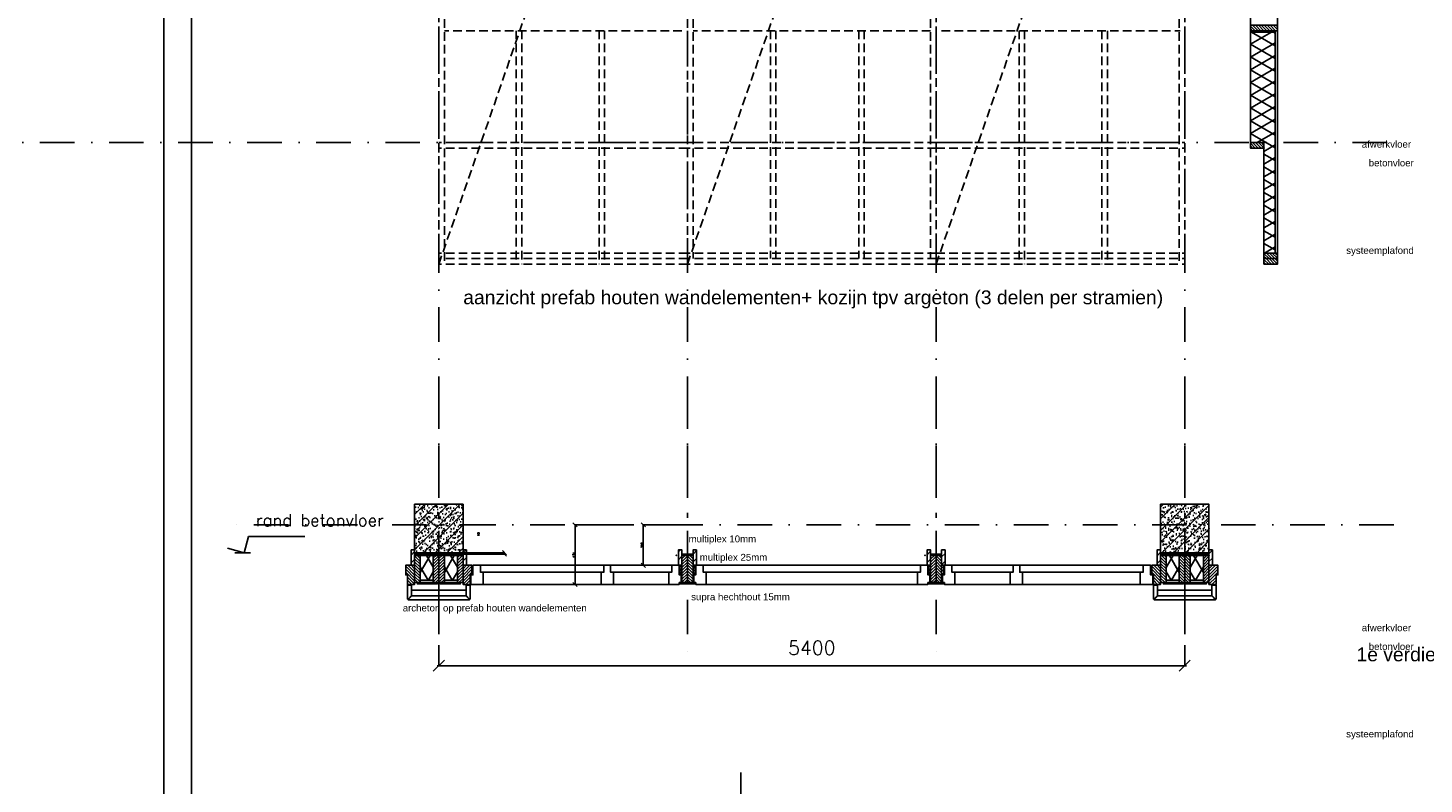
# Model space of a CAD drawing. Extents: x 0 to 317513, y 0 to 193913.
# Tile 57 of 69: x 260475 to 270582, y 98152 to 103626. Entities that reach past the tile are written whole.
import ezdxf
from ezdxf.enums import TextEntityAlignment as Align

# ---------------------------------------------------------------- set-up
doc = ezdxf.new("R2010")
doc.units = 0
doc.header["$LTSCALE"] = 20
doc.header["$MEASUREMENT"] = 0
doc.header["$PDSIZE"] = -1
for name, pattern in [('DASHDOT', [25, 12.5, -6.25, 0, -6.25]), ('DD1', [2.66667, 1.66667, -0.5, 0, -0.5]), ('HIDDEN2', [4.6875, 3.125, -1.5625])]:
    doc.linetypes.add(name, pattern=pattern)
doc.layers.get('0').update_dxf_attribs({"linetype": 'CONTINUOUS'})
doc.layers.get('DEFPOINTS').update_dxf_attribs({"linetype": 'CONTINUOUS'})
for name, color, linetype in [('A--A21--_F-23-', 9, 'CONTINUOUS'), ('A--A25--_F--3-', 9, 'CONTINUOUS'), ('A--A28--_F--3-', 7, 'CONTINUOUS'), ('A--A42--_F-23-', 9, 'CONTINUOUS'), ('A--L21--', 3, 'CONTINUOUS'), ('A--L25--', 7, 'CONTINUOUS'), ('A--L25--_F-23-', 7, 'CONTINUOUS'), ('A--L28--', 7, 'CONTINUOUS'), ('A--L28--_F--3-', 1, 'CONTINUOUS'), ('A--L28DC1_KONSTRUKTIES', 1, 'HIDDEN2'), ('A--L31--', 2, 'CONTINUOUS'), ('A--L31--_F--3-', 7, 'CONTINUOUS'), ('A--L42--', 7, 'CONTINUOUS'), ('A--L42--_F-23-', 7, 'CONTINUOUS'), ('A--M$1A-_F123-', 1, 'CONTINUOUS'), ('A--M01A1_MAATVOERING', 1, 'CONTINUOUS'), ('A--M01B1_HOOGTE_MAATV', 1, 'CONTINUOUS'), ('A--T$1A-_F123-', 1, 'CONTINUOUS'), ('A--T$1A-_F123_20', 1, 'CONTINUOUS'), ('A--T01B2_HOOGTE_MAATV', 2, 'CONTINUOUS'), ('A--T01B3_HOOGTE_MAATV', 3, 'CONTINUOUS'), ('STRAMIEN', 8, 'DD1'), ('X--L$2A-_KADER', 7, 'CONTINUOUS'), ('X--L$4A-_STEMPEL', 7, 'CONTINUOUS'), ('X--LR---_CP', 7, 'CONTINUOUS')]:
    doc.layers.add(name, color=color, linetype=linetype)
doc.styles.add('EB2', font='ARIAL.TTF')
doc.styles.add('HIEMSTRA', font='romans.shx')
doc.styles.add('HOOGTEXT', font='ROMANS.shx', dxfattribs={"height": 2.5})
doc.styles.add('MAATLIJN', font='ROMANS')
doc.dimstyles.new('ALFA25', dxfattribs={"dimscale": 0.3, "dimtxt": 50, "dimasz": 100, "dimexe": 0, "dimexo": 0, "dimgap": 2, "dimtad": 1, "dimdec": 0, "dimzin": 0, "dimdsep": 46, "dimtxsty": 'MAATLIJN', "dimblk1": 'OBLIQUE', "dimblk2": 'OBLIQUE', "dimsah": 1, "dimcen": 0, "dimclrd": 1, "dimclre": 1, "dimclrt": 2, "dimadec": 0, "dimazin": 0, "dimtfac": 0.75, "dimtdec": 4, "dimtix": 1, "dimtmove": 2, "dimatfit": 3, "dimldrblk": 'OBLIQUE', "dimfxl": 0, "dimtvp": 1.5, "dimtolj": 1, "dimtzin": 0, "dimarcsym": 0})
doc.dimstyles.get("Standard").update_dxf_attribs({"dimscale": 40, "dimtxt": 2.5, "dimasz": 2, "dimexe": 0.3, "dimexo": 0.3, "dimgap": 2, "dimtad": 1, "dimdec": 0, "dimzin": 0, "dimdsep": 46, "dimtxsty": 'HIEMSTRA', "dimblk1": 'OBLIQUE', "dimblk2": 'OBLIQUE', "dimsah": 1, "dimcen": 0.09, "dimdle": 0.3, "dimclrd": 1, "dimclre": 1, "dimclrt": 3, "dimadec": 0, "dimazin": 0, "dimtfac": 1, "dimtdec": 4, "dimtix": 1, "dimtmove": 2, "dimatfit": 3, "dimldrblk": 'OBLIQUE', "dimfxl": 0, "dimtvp": 625, "dimtolj": 1, "dimtzin": 0, "dimarcsym": 0})
pattern_1 = [(45, (-268662.41, -99736.263), (-28.284271, 28.284271), [])]
pattern_2 = [(45, (-269037.41, -99736.263), (-28.284271, 28.284271), [])]

# ---------------------------------------------------------------- blocks, each defined once
blk = doc.blocks.new('NH40_196')
at = {"layer": 'A--A25--_F--3-'}
h = blk.add_hatch(dxfattribs=at)
h.set_pattern_fill('ALFALINE', color=256, scale=15, style=0, pattern_type=2)
h.set_pattern_definition([(45, (-6, 0), (-10.6066, 10.6066), [])])
h.paths.add_polyline_path([(0, 0), (0, 196), (40, 196), (40, 0)])
at = {"layer": 'A--L25--_F-23-', "color": 2, "linetype": 'Continuous'}
blk.add_lwpolyline([(0, 0), (0, 196), (40, 196), (40, 0)], close=True, dxfattribs=at)
at = {"layer": 'X--LR---_CP'}
for p in [(0, 0), (0, 0), (40, 0)]:
    blk.add_point(p, dxfattribs=at)
blk = doc.blocks.new('HOOGTEP')
at = {"layer": 'A--M01A1_MAATVOERING'}
for p, q in [((0, 0), (0.62, 2.33)), ((0.62, 2.33), (8.79, 2.33)), ((-2.41, 0.65), (0, 0))]:
    blk.add_line(p, q, dxfattribs=at)
at = {"layer": 'A--M01B1_HOOGTE_MAATV'}
blk.add_line((-1.38, 0), (0.91, 0), dxfattribs=at)
at = {"layer": 'A--T01B2_HOOGTE_MAATV', "style": 'HOOGTEXT', "flags": 4}
blk.add_attdef('TEKST', (1.84, -0.67), '', height=1.5, dxfattribs=at)
at = {"layer": 'A--T01B3_HOOGTE_MAATV', "style": 'HOOGTEXT', "flags": 4}
blk.add_attdef('HOOGTE', (1.67, 3.82), '', height=1.75, dxfattribs=at)
blk = doc.blocks.new('KA_A1STA')
at = {"layer": 'X--L$4A-_STEMPEL', "color": 1}
blk.add_lwpolyline([(-1179, -10), (-1179, 831), (9, 831), (9, -10)], close=True, dxfattribs=at)
at = {"layer": 'X--L$4A-_STEMPEL', "color": 4}
blk.add_lwpolyline([(-1, 0), (-1, 821), (-1169, 821), (-1169, 25)], dxfattribs=at)
blk = doc.blocks.new('Q020437-')
at = {"layer": 'A--A28--_F--3-'}
h = blk.add_hatch(dxfattribs=at)
h.set_pattern_fill('ALFABET', color=9, scale=10, angle=57.2958, style=0, pattern_type=2)
h.set_pattern_definition([(45, (-2000, -2000), (-42.4264, 42.4264), []), (107.2958, (-2000, -2000), (44.0341, 56.9649), [7.5, -82.5]), (52.2958, (-2000, -2000), (-70.7916, 28.9656), [6, -66]), (157.7472, (-1996.33, -1995.25), (-26.7573, 85.9305), [6.374, -70.1142]), (103.48, (-2016.83, -1989.19), (71.5912, 80.8622), [11.25, -123.75]), (153.9314, (-2010.86, -1982.46), (-31.469, 131.281), [9.561, -105.1713]), (48.48, (-2016.83, -1989.19), (-31.4693, 131.281), [9, -99]), (78.2958, (-2007.22, -1983.48), (66.1302, 28.4744), [7.5, -82.5]), (23.2958, (-2007.22, -1983.48), (-47.8729, 59.6543), [6, -66]), (128.7472, (-2001.71, -1981.11), (18.2574, 88.1287), [6.374, -70.1142]), (94.7958, (-2000, -2000), (-27.35505, 19.00955), [0, -65.2, 0, -67, 0, -66.25]), (64.7958, (-2000, -2000), (-18.9749, 43.4467), [0, -38.2, 0, -63.7, 0, -25.25]), (24.7958, (-2012.05, -2018.765), (30.74048, 43.70096), [0, -25, 0, -78, 0, -103.5]), (14.7958, (-2017.45, -2027.18), (23.08614, 54.4821), [0, -32.5, 0, -51.8, 0, -73.5]), (14.7958, (-2017.45, -2027.18), (23.08614, 54.4821), [0, -32.5, 0, -51.8, 0, -73.5])])
h.paths.add_polyline_path([(-175, -175), (-175, 175), (175, 175), (175, -175)])
at = {"layer": 'A--A28--_F--3-', "color": 1}
blk.add_circle((0, 0), 0.0123, dxfattribs=at)
at = {"layer": 'A--L28--_F--3-', "color": 4, "linetype": 'Continuous'}
blk.add_lwpolyline([(-175, -175), (-175, 175), (175, 175), (175, -175)], close=True, dxfattribs=at)
at = {"layer": 'X--LR---_CP'}
for p in [(-175, 0), (-175, 0), (175, 0)]:
    blk.add_point(p, dxfattribs=at)
blk = doc.blocks.new('_OBLIQUE')
at = {"color": 0, "linetype": 'ByBlock'}
blk.add_line((-0.5, -0.5), (0.5, 0.5), dxfattribs=at)
blk = doc.blocks.new('*D273')
at = {"color": 1, "linetype": 'ByBlock'}
for p, q in [((200146, 100029), (199933, 100029)), ((199933, 99597), (199933, 100029)), ((200123, 99597), (199933, 99597))]:
    blk.add_line(p, q, dxfattribs=at)
at = {"layer": 'DEFPOINTS', "color": 0, "linetype": 'ByBlock'}
for p in [(199933, 100029), (200146, 100029), (200123, 99597)]:
    blk.add_point(p, dxfattribs=at)
at = {"color": 1, "linetype": 'ByBlock', "xscale": 30, "yscale": 30, "zscale": 30}
for p, rotation in [((199933, 100029), 90), ((199933, 99597), 270)]:
    blk.add_blockref('_OBLIQUE', p, dxfattribs=dict(at, rotation=rotation))
at = {"color": 2, "linetype": 'ByBlock', "insert": (199925, 99813), "char_height": 15, "attachment_point": 5, "rotation": 90, "style": 'MAATLIJN'}
blk.add_mtext('\\A1;431', dxfattribs=at)
blk = doc.blocks.new('*U580')
at = {"layer": 'A--A42--_F-23-', "linetype": 'Continuous'}
h = blk.add_hatch(dxfattribs=at)
h.set_pattern_fill('ALFALINE', color=256, scale=40, style=0)
h.set_pattern_definition([(45, (-263604.91, -99606.263), (-28.284271, 28.284271), [])])
h.paths.add_polyline_path([(0, 0), (0, -5), (-145, -5), (-145, 0), (-145, 5), (0, 5)])
at = {"layer": 'A--L42--_F-23-', "color": 2, "linetype": 'Continuous'}
for points in [[(0, 0), (0, 5), (-145, 5), (-145, 0)], [(0, 0), (0, -5), (-145, -5), (-145, 0)]]:
    blk.add_lwpolyline(points, dxfattribs=at)
blk = doc.blocks.new('*U579')
at = {"layer": 'A--A42--_F-23-', "linetype": 'Continuous'}
h = blk.add_hatch(dxfattribs=at)
h.set_pattern_fill('ALFALINE', color=256, scale=40, style=0)
h.set_pattern_definition([(45, (-263624.558, -99812.263), (-28.284271, 28.284271), [])])
h.paths.add_polyline_path([(0, 0), (0, -5), (-165, -5), (-165, 0), (-165, 5), (0, 5)])
at = {"layer": 'A--L42--_F-23-', "color": 2, "linetype": 'Continuous'}
for points in [[(0, 0), (0, 5), (-165, 5), (-165, 0)], [(0, 0), (0, -5), (-165, -5), (-165, 0)]]:
    blk.add_lwpolyline(points, dxfattribs=at)
blk = doc.blocks.new('*U578')
at = {"layer": 'A--A42--_F-23-', "linetype": 'Continuous'}
h = blk.add_hatch(dxfattribs=at)
h.set_pattern_fill('ALFALINE', color=256, scale=40, style=0)
h.set_pattern_definition([(45, (-263262.41, -99736.263), (-28.284271, 28.284271), [])])
h.paths.add_polyline_path([(0, 0), (-12.5, 0), (-12.5, 111), (0, 111), (12.5, 111), (12.5, 0)])
at = {"layer": 'A--L42--_F-23-', "color": 2, "linetype": 'Continuous'}
for points in [[(0, 0), (-12.5, 0), (-12.5, 111), (0, 111)], [(0, 0), (12.5, 0), (12.5, 111), (0, 111)]]:
    blk.add_lwpolyline(points, dxfattribs=at)
blk = doc.blocks.new('*U577')
at = {"layer": 'A--A42--_F-23-', "linetype": 'Continuous'}
h = blk.add_hatch(dxfattribs=at)
h.set_pattern_fill('ALFALINE', color=256, scale=40, style=0)
h.set_pattern_definition([(45, (-263275.263, -99812.263), (-28.284271, 28.284271), [])])
h.paths.add_polyline_path([(0, 0), (0, 5), (165, 5), (165, 0), (165, -5), (0, -5)])
at = {"layer": 'A--L42--_F-23-', "color": 2, "linetype": 'Continuous'}
for points in [[(0, 0), (0, 5), (165, 5), (165, 0)], [(0, 0), (0, -5), (165, -5), (165, 0)]]:
    blk.add_lwpolyline(points, dxfattribs=at)
blk = doc.blocks.new('*U576')
at = {"layer": 'A--A42--_F-23-', "linetype": 'Continuous'}
h = blk.add_hatch(dxfattribs=at)
h.set_pattern_fill('ALFALINE', color=256, scale=40, style=0)
h.set_pattern_definition([(45, (-263294.91, -99606.263), (-28.284271, 28.284271), [])])
h.paths.add_polyline_path([(0, 0), (0, 5), (145, 5), (145, 0), (145, -5), (0, -5)])
at = {"layer": 'A--L42--_F-23-', "color": 2, "linetype": 'Continuous'}
for points in [[(0, 0), (0, 5), (145, 5), (145, 0)], [(0, 0), (0, -5), (145, -5), (145, 0)]]:
    blk.add_lwpolyline(points, dxfattribs=at)
blk = doc.blocks.new('*D274')
at = {"color": 1, "linetype": 'ByBlock'}
for p, q in [((199122, 99827), (199422, 99827)), ((199122, 99817), (199422, 99817)), ((199422, 99817), (199422, 99827))]:
    blk.add_line(p, q, dxfattribs=at)
at = {"layer": 'DEFPOINTS', "color": 0, "linetype": 'ByBlock'}
for p in [(199122, 99827), (199122, 99817), (199422, 99827)]:
    blk.add_point(p, dxfattribs=at)
at = {"color": 1, "linetype": 'ByBlock', "xscale": 30, "yscale": 30, "zscale": 30}
for p, rotation in [((199422, 99827), 90), ((199422, 99817), 270)]:
    blk.add_blockref('_OBLIQUE', p, dxfattribs=dict(at, rotation=rotation))
at = {"color": 2, "linetype": 'ByBlock', "insert": (199235, 99960), "char_height": 15, "attachment_point": 5, "rotation": 90, "style": 'MAATLIJN'}
blk.add_mtext('\\A1;10', dxfattribs=at)
blk = doc.blocks.new('*U575')
at = {"layer": 'A--A42--_F-23-', "linetype": 'Continuous'}
h = blk.add_hatch(dxfattribs=at)
h.set_pattern_fill('ALFALINE', color=256, scale=40, style=0)
h.set_pattern_definition([(45, (-263637.41, -99736.263), (-28.284271, 28.284271), [])])
h.paths.add_polyline_path([(0, 0), (-12.5, 0), (-12.5, 111), (0, 111), (12.5, 111), (12.5, 0)])
at = {"layer": 'A--L42--_F-23-', "color": 2, "linetype": 'Continuous'}
for points in [[(0, 0), (-12.5, 0), (-12.5, 111), (0, 111)], [(0, 0), (12.5, 0), (12.5, 111), (0, 111)]]:
    blk.add_lwpolyline(points, dxfattribs=at)
blk = doc.blocks.new('*U574')
at = {"layer": 'A--A42--_F-23-', "linetype": 'Continuous'}
h = blk.add_hatch(dxfattribs=at)
h.set_pattern_fill('ALFALINE', color=256, scale=40, style=0)
h.set_pattern_definition([(45, (-265197.41, -99736.263), (-28.284271, 28.284271), [])])
h.paths.add_polyline_path([(0, 0), (-12.5, 0), (-12.5, 111), (0, 111), (12.5, 111), (12.5, 0)])
at = {"layer": 'A--L42--_F-23-', "color": 2, "linetype": 'Continuous'}
for points in [[(0, 0), (-12.5, 0), (-12.5, 111), (0, 111)], [(0, 0), (12.5, 0), (12.5, 111), (0, 111)]]:
    blk.add_lwpolyline(points, dxfattribs=at)
blk = doc.blocks.new('*U573')
at = {"layer": 'A--A42--_F-23-', "linetype": 'Continuous'}
h = blk.add_hatch(dxfattribs=at)
h.set_pattern_fill('ALFALINE', color=256, scale=40, style=0)
h.set_pattern_definition([(45, (-265194.91, -99606.263), (-28.284271, 28.284271), [])])
h.paths.add_polyline_path([(0, 0), (0, 5), (110, 5), (110, 0), (110, -5), (0, -5)])
at = {"layer": 'A--L42--_F-23-', "color": 2, "linetype": 'Continuous'}
for points in [[(0, 0), (0, 5), (110, 5), (110, 0)], [(0, 0), (0, -5), (110, -5), (110, 0)]]:
    blk.add_lwpolyline(points, dxfattribs=at)
blk = doc.blocks.new('*D275')
at = {"color": 1, "linetype": 'ByBlock'}
for p, q in [((200640, 100029), (200427, 100029)), ((200427, 99736), (200427, 100029)), ((200640, 99736), (200427, 99736))]:
    blk.add_line(p, q, dxfattribs=at)
at = {"layer": 'DEFPOINTS', "color": 0, "linetype": 'ByBlock'}
for p in [(200427, 100029), (200640, 100029), (200640, 99736)]:
    blk.add_point(p, dxfattribs=at)
at = {"color": 1, "linetype": 'ByBlock', "xscale": 30, "yscale": 30, "zscale": 30}
for p, rotation in [((200427, 100029), 90), ((200427, 99736), 270)]:
    blk.add_blockref('_OBLIQUE', p, dxfattribs=dict(at, rotation=rotation))
at = {"color": 2, "linetype": 'ByBlock', "insert": (200419, 99882), "char_height": 15, "attachment_point": 5, "rotation": 90, "style": 'MAATLIJN'}
blk.add_mtext('\\A1;292', dxfattribs=at)
blk = doc.blocks.new('*U572')
at = {"layer": 'A--A42--_F-23-', "linetype": 'Continuous'}
h = blk.add_hatch(dxfattribs=at)
h.set_pattern_fill('ALFALINE', color=256, scale=40, style=0)
h.set_pattern_definition([(45, (-265302.41, -99736.263), (-28.284271, 28.284271), [])])
h.paths.add_polyline_path([(0, 0), (-12.5, 0), (-12.5, 111), (0, 111), (12.5, 111), (12.5, 0)])
at = {"layer": 'A--L42--_F-23-', "color": 2, "linetype": 'Continuous'}
for points in [[(0, 0), (-12.5, 0), (-12.5, 111), (0, 111)], [(0, 0), (12.5, 0), (12.5, 111), (0, 111)]]:
    blk.add_lwpolyline(points, dxfattribs=at)
blk = doc.blocks.new('*U571')
at = {"layer": 'A--A42--_F-23-', "linetype": 'Continuous'}
h = blk.add_hatch(dxfattribs=at)
h.set_pattern_fill('ALFALINE', color=256, scale=40, style=0)
h.set_pattern_definition([(45, (-265214.91, -99812.263), (-28.284271, 28.284271), [])])
h.paths.add_polyline_path([(0, 0), (0, 5), (70, 5), (70, 0), (70, -5), (0, -5)])
at = {"layer": 'A--L42--_F-23-', "color": 2, "linetype": 'Continuous'}
for points in [[(0, 0), (0, 5), (70, 5), (70, 0)], [(0, 0), (0, -5), (70, -5), (70, 0)]]:
    blk.add_lwpolyline(points, dxfattribs=at)
blk = doc.blocks.new('*U570')
at = {"layer": 'A--A42--_F-23-', "linetype": 'Continuous'}
h = blk.add_hatch(dxfattribs=at)
h.set_pattern_fill('ALFALINE', color=256, scale=40, style=0)
h.set_pattern_definition([(45, (-267102.41, -99736.263), (-28.284271, 28.284271), [])])
h.paths.add_polyline_path([(0, 0), (-12.5, 0), (-12.5, 111), (0, 111), (12.5, 111), (12.5, 0)])
at = {"layer": 'A--L42--_F-23-', "color": 2, "linetype": 'Continuous'}
for points in [[(0, 0), (-12.5, 0), (-12.5, 111), (0, 111)], [(0, 0), (12.5, 0), (12.5, 111), (0, 111)]]:
    blk.add_lwpolyline(points, dxfattribs=at)
blk = doc.blocks.new('*U569')
at = {"layer": 'A--A42--_F-23-', "linetype": 'Continuous'}
h = blk.add_hatch(dxfattribs=at)
h.set_pattern_fill('ALFALINE', color=256, scale=40, style=0)
h.set_pattern_definition([(45, (-266997.41, -99736.263), (-28.284271, 28.284271), [])])
h.paths.add_polyline_path([(0, 0), (-12.5, 0), (-12.5, 111), (0, 111), (12.5, 111), (12.5, 0)])
at = {"layer": 'A--L42--_F-23-', "color": 2, "linetype": 'Continuous'}
for points in [[(0, 0), (-12.5, 0), (-12.5, 111), (0, 111)], [(0, 0), (12.5, 0), (12.5, 111), (0, 111)]]:
    blk.add_lwpolyline(points, dxfattribs=at)
blk = doc.blocks.new('*U568')
at = {"layer": 'A--A42--_F-23-', "linetype": 'Continuous'}
h = blk.add_hatch(dxfattribs=at)
h.set_pattern_fill('ALFALINE', color=256, scale=40, style=0)
h.set_pattern_definition([(45, (-267014.91, -99812.263), (-28.284271, 28.284271), [])])
h.paths.add_polyline_path([(0, 0), (0, 5), (70, 5), (70, 0), (70, -5), (0, -5)])
at = {"layer": 'A--L42--_F-23-', "color": 2, "linetype": 'Continuous'}
for points in [[(0, 0), (0, 5), (70, 5), (70, 0)], [(0, 0), (0, -5), (70, -5), (70, 0)]]:
    blk.add_lwpolyline(points, dxfattribs=at)
blk = doc.blocks.new('*U567')
at = {"layer": 'A--A42--_F-23-', "linetype": 'Continuous'}
h = blk.add_hatch(dxfattribs=at)
h.set_pattern_fill('ALFALINE', color=256, scale=40, style=0)
h.set_pattern_definition([(45, (-266994.91, -99606.263), (-28.284271, 28.284271), [])])
h.paths.add_polyline_path([(0, 0), (0, 5), (110, 5), (110, 0), (110, -5), (0, -5)])
at = {"layer": 'A--L42--_F-23-', "color": 2, "linetype": 'Continuous'}
for points in [[(0, 0), (0, 5), (110, 5), (110, 0)], [(0, 0), (0, -5), (110, -5), (110, 0)]]:
    blk.add_lwpolyline(points, dxfattribs=at)
blk = doc.blocks.new('*U566')
at = {"layer": 'A--A42--_F-23-', "linetype": 'Continuous'}
h = blk.add_hatch(dxfattribs=at)
h.set_pattern_fill('ALFALINE', color=256, scale=40, style=0)
h.set_pattern_definition([(45, (-268675.263, -99812.263), (-28.284271, 28.284271), [])])
h.paths.add_polyline_path([(0, 0), (0, 5), (165, 5), (165, 0), (165, -5), (0, -5)])
at = {"layer": 'A--L42--_F-23-', "color": 2, "linetype": 'Continuous'}
for points in [[(0, 0), (0, 5), (165, 5), (165, 0)], [(0, 0), (0, -5), (165, -5), (165, 0)]]:
    blk.add_lwpolyline(points, dxfattribs=at)
blk = doc.blocks.new('*U565')
at = {"layer": 'A--A42--_F-23-', "linetype": 'Continuous'}
h = blk.add_hatch(dxfattribs=at)
h.set_pattern_fill('ALFALINE', color=256, scale=40, style=0)
h.set_pattern_definition(pattern_1)
h.paths.add_polyline_path([(0, 0), (-12.5, 0), (-12.5, 111), (0, 111), (12.5, 111), (12.5, 0)])
at = {"layer": 'A--L42--_F-23-', "color": 2, "linetype": 'Continuous'}
for points in [[(0, 0), (-12.5, 0), (-12.5, 111), (0, 111)], [(0, 0), (12.5, 0), (12.5, 111), (0, 111)]]:
    blk.add_lwpolyline(points, dxfattribs=at)
blk = doc.blocks.new('*U564')
at = {"layer": 'A--A42--_F-23-', "linetype": 'Continuous'}
h = blk.add_hatch(dxfattribs=at)
h.set_pattern_fill('ALFALINE', color=256, scale=40, style=0)
h.set_pattern_definition(pattern_1)
h.paths.add_polyline_path([(0, 0), (-12.5, 0), (-12.5, 111), (0, 111), (12.5, 111), (12.5, 0)])
at = {"layer": 'A--L42--_F-23-', "color": 2, "linetype": 'Continuous'}
for points in [[(0, 0), (-12.5, 0), (-12.5, 111), (0, 111)], [(0, 0), (12.5, 0), (12.5, 111), (0, 111)]]:
    blk.add_lwpolyline(points, dxfattribs=at)
blk = doc.blocks.new('*U563')
at = {"layer": 'A--A42--_F-23-', "linetype": 'Continuous'}
h = blk.add_hatch(dxfattribs=at)
h.set_pattern_fill('ALFALINE', color=256, scale=40, style=0)
h.set_pattern_definition([(45, (-269004.91, -99606.263), (-28.284271, 28.284271), [])])
h.paths.add_polyline_path([(0, 0), (0, -5), (-145, -5), (-145, 0), (-145, 5), (0, 5)])
at = {"layer": 'A--L42--_F-23-', "color": 2, "linetype": 'Continuous'}
for points in [[(0, 0), (0, 5), (-145, 5), (-145, 0)], [(0, 0), (0, -5), (-145, -5), (-145, 0)]]:
    blk.add_lwpolyline(points, dxfattribs=at)
blk = doc.blocks.new('*U562')
at = {"layer": 'A--A42--_F-23-', "linetype": 'Continuous'}
h = blk.add_hatch(dxfattribs=at)
h.set_pattern_fill('ALFALINE', color=256, scale=40, style=0)
h.set_pattern_definition([(45, (-269024.558, -99812.263), (-28.284271, 28.284271), [])])
h.paths.add_polyline_path([(0, 0), (0, -5), (-165, -5), (-165, 0), (-165, 5), (0, 5)])
at = {"layer": 'A--L42--_F-23-', "color": 2, "linetype": 'Continuous'}
for points in [[(0, 0), (0, 5), (-165, 5), (-165, 0)], [(0, 0), (0, -5), (-165, -5), (-165, 0)]]:
    blk.add_lwpolyline(points, dxfattribs=at)
blk = doc.blocks.new('*U561')
at = {"layer": 'A--A42--_F-23-', "linetype": 'Continuous'}
h = blk.add_hatch(dxfattribs=at)
h.set_pattern_fill('ALFALINE', color=256, scale=40, style=0)
h.set_pattern_definition([(45, (-268694.91, -99606.263), (-28.284271, 28.284271), [])])
h.paths.add_polyline_path([(0, 0), (0, 5), (145, 5), (145, 0), (145, -5), (0, -5)])
at = {"layer": 'A--L42--_F-23-', "color": 2, "linetype": 'Continuous'}
for points in [[(0, 0), (0, 5), (145, 5), (145, 0)], [(0, 0), (0, -5), (145, -5), (145, 0)]]:
    blk.add_lwpolyline(points, dxfattribs=at)
blk = doc.blocks.new('*U560')
at = {"layer": 'A--A42--_F-23-', "linetype": 'Continuous'}
h = blk.add_hatch(dxfattribs=at)
h.set_pattern_fill('ALFALINE', color=256, scale=40, style=0)
h.set_pattern_definition(pattern_2)
h.paths.add_polyline_path([(0, 0), (-12.5, 0), (-12.5, 111), (0, 111), (12.5, 111), (12.5, 0)])
at = {"layer": 'A--L42--_F-23-', "color": 2, "linetype": 'Continuous'}
for points in [[(0, 0), (-12.5, 0), (-12.5, 111), (0, 111)], [(0, 0), (12.5, 0), (12.5, 111), (0, 111)]]:
    blk.add_lwpolyline(points, dxfattribs=at)
blk = doc.blocks.new('*U559')
at = {"layer": 'A--A42--_F-23-', "linetype": 'Continuous'}
h = blk.add_hatch(dxfattribs=at)
h.set_pattern_fill('ALFALINE', color=256, scale=40, style=0)
h.set_pattern_definition(pattern_2)
h.paths.add_polyline_path([(0, 0), (-12.5, 0), (-12.5, 111), (0, 111), (12.5, 111), (12.5, 0)])
at = {"layer": 'A--L42--_F-23-', "color": 2, "linetype": 'Continuous'}
for points in [[(0, 0), (-12.5, 0), (-12.5, 111), (0, 111)], [(0, 0), (12.5, 0), (12.5, 111), (0, 111)]]:
    blk.add_lwpolyline(points, dxfattribs=at)
blk = doc.blocks.new('*D294')
at = {"color": 1, "linetype": 'ByBlock'}
blk.add_line((198935, 99009), (204359, 99009), dxfattribs=at)
at = {"layer": 'DEFPOINTS', "color": 0, "linetype": 'ByBlock'}
for p in [(198947, 99009), (204347, 99009), (204347, 99009)]:
    blk.add_point(p, dxfattribs=at)
at = {"color": 1, "linetype": 'ByBlock', "xscale": 80, "yscale": 80, "zscale": 80, "rotation": 180}
blk.add_blockref('_OBLIQUE', (198947, 99009), dxfattribs=at)
at = {"color": 1, "linetype": 'ByBlock', "xscale": 80, "yscale": 80, "zscale": 80}
blk.add_blockref('_OBLIQUE', (204347, 99009), dxfattribs=at)
at = {"color": 3, "linetype": 'ByBlock', "insert": (201647, 99139), "char_height": 100, "attachment_point": 5, "style": 'HIEMSTRA'}
blk.add_mtext('\\A1;5400', dxfattribs=at)

msp = doc.modelspace()

# ---------------------------------------------------------------- hatches: boundary and pattern name
h = msp.add_hatch()
h.set_pattern_fill('ANSI31', color=8, scale=5, style=0)
h.set_pattern_definition([(135, (261217.203, 99904.738), (11.22532, 11.22532), [])])
h.paths.add_polyline_path([(263274.91, 99736.26), (263274.91, 99597.26), (263222.91, 99597.26), (263222.91, 99665.76), (263210.41, 99665.76), (263210.41, 99736.26)])
h = msp.add_hatch()
h.set_pattern_fill('ANSI31', color=8, scale=5, style=0)
h.set_pattern_definition([(45, (265682.618, 99904.738), (-11.22532, 11.22532), [])])
h.paths.add_polyline_path([(263624.91, 99736.26), (263624.91, 99597.26), (263676.91, 99597.26), (263676.91, 99665.76), (263689.41, 99665.76), (263689.41, 99736.26)])
h = msp.add_hatch()
h.set_pattern_fill('ANSI31', color=8, scale=5, angle=90, style=0)
h.set_pattern_definition([(135, (278165.377, 104566.747), (-11.22532, -11.22532), [])])
h.paths.add_polyline_path([(265193.91, 99736.26), (265209.91, 99736.26), (265209.91, 99665.76), (265193.91, 99665.76)])
h.paths.add_polyline_path([(265305.91, 99736.26), (265289.91, 99736.26), (265289.91, 99665.76), (265305.91, 99665.76)])
h = msp.add_hatch()
h.set_pattern_fill('ANSI31', color=8, scale=5, angle=90, style=0)
h.set_pattern_definition([(135, (279965.377, 104566.747), (-11.22532, -11.22532), [])])
h.paths.add_polyline_path([(266993.91, 99736.26), (267009.91, 99736.26), (267009.91, 99665.76), (266993.91, 99665.76)])
h.paths.add_polyline_path([(267105.91, 99736.26), (267089.91, 99736.26), (267089.91, 99665.76), (267105.91, 99665.76)])
h = msp.add_hatch()
h.set_pattern_fill('ANSI31', color=8, scale=5, style=0)
h.set_pattern_definition([(135, (266617.203, 99904.738), (11.22532, 11.22532), [])])
h.paths.add_polyline_path([(268674.91, 99736.26), (268674.91, 99597.26), (268622.91, 99597.26), (268622.91, 99665.76), (268610.41, 99665.76), (268610.41, 99736.26)])
h = msp.add_hatch()
h.set_pattern_fill('ANSI31', color=8, scale=5, style=0)
h.set_pattern_definition([(45, (271082.618, 99904.738), (-11.22532, 11.22532), [])])
h.paths.add_polyline_path([(269024.91, 99736.26), (269024.91, 99597.26), (269076.91, 99597.26), (269076.91, 99665.76), (269089.41, 99665.76), (269089.41, 99736.26)])
at = {"layer": 'A--A21--_F-23-'}
h = msp.add_hatch(dxfattribs=at)
h.set_pattern_fill('ALFAISO', color=256, scale=80, angle=270, style=0, pattern_type=2)
h.set_pattern_definition([(330, (197885.84, 1e-11), (40, 69.28203), []), (30, (197885.84, 1e-11), (-40, 69.28203), [])])
h.paths.add_polyline_path([(269423.08, 101995.9), (269505.08, 101995.9), (269505.08, 103595.6), (269325.08, 103595.6), (269325.08, 102795.9), (269423.08, 102795.9)])
h = msp.add_hatch(dxfattribs=at)
h.set_pattern_fill('ALFAISO', color=256, scale=80, angle=180, style=0, pattern_type=2)
h.set_pattern_definition([(240, (265682.62, 99944.74), (69.282, -40), []), (300, (265682.62, 99944.74), (69.282, 40), [])])
h.paths.add_polyline_path([(263314.91, 99627.26), (263409.91, 99627.26), (263409.91, 99807.26), (263314.91, 99807.26)])
h = msp.add_hatch(dxfattribs=at)
h.set_pattern_fill('ALFAISO', color=256, scale=80, angle=180, style=0, pattern_type=2)
h.set_pattern_definition([(240, (265857.265, 99944.74), (69.282, -40), []), (300, (265857.265, 99944.74), (69.282, 40), [])])
h.paths.add_polyline_path([(263489.91, 99627.26), (263584.56, 99627.26), (263584.56, 99807.26), (263489.91, 99807.26)])
h = msp.add_hatch(dxfattribs=at)
h.set_pattern_fill('ALFAISO', color=256, scale=80, angle=180, style=0, pattern_type=2)
h.set_pattern_definition([(300, (266442.556, 99944.74), (-69.282, -40), []), (240, (266442.556, 99944.74), (-69.282, 40), [])])
h.paths.add_polyline_path([(268809.91, 99627.26), (268715.26, 99627.26), (268715.26, 99807.26), (268809.91, 99807.26)])
h = msp.add_hatch(dxfattribs=at)
h.set_pattern_fill('ALFAISO', color=256, scale=80, angle=180, style=0, pattern_type=2)
h.set_pattern_definition([(300, (266617.2, 99944.74), (-69.282, -40), []), (240, (266617.2, 99944.74), (-69.282, 40), [])])
h.paths.add_polyline_path([(268984.91, 99627.26), (268889.91, 99627.26), (268889.91, 99807.26), (268984.91, 99807.26)])

# ---------------------------------------------------------------- linework, layer by layer
for p, q in [((263624.91, 99665.76), (263624.91, 99597.26)), ((263676.91, 99665.76), (263676.91, 99597.26))]:
    msp.add_line(p, q)
at = {"layer": 'A--L21--'}
for points in [[(269423.08, 101995.9), (269505.08, 101995.9), (269505.08, 103595.6), (269325.08, 103595.6), (269325.08, 102795.9), (269423.08, 102795.9), (269423.08, 101995.9)], [(263314.91, 99627.26), (263409.91, 99627.26), (263409.91, 99807.26), (263314.91, 99807.26)], [(263489.91, 99627.26), (263584.56, 99627.26), (263584.56, 99807.26), (263489.91, 99807.26)], [(268809.91, 99627.26), (268715.26, 99627.26), (268715.26, 99807.26), (268809.91, 99807.26)], [(268984.91, 99627.26), (268889.91, 99627.26), (268889.91, 99807.26), (268984.91, 99807.26)], [(263222.91, 99491.26), (263222.91, 99592.26), (263252.91, 99592.26), (263252.91, 99517.26), (263226.91, 99491.26)], [(263676.91, 99491.26), (263676.91, 99592.26), (263646.91, 99592.26), (263646.91, 99517.26), (263672.91, 99491.26)], [(268622.91, 99491.26), (268622.91, 99592.26), (268652.91, 99592.26), (268652.91, 99517.26), (268626.91, 99491.26)], [(269076.91, 99491.26), (269076.91, 99592.26), (269046.91, 99592.26), (269046.91, 99517.26), (269072.91, 99491.26)], [(263254.91, 99515.26), (263644.91, 99515.26), (263670.91, 99489.26), (263670.91, 99485.26), (263228.91, 99485.26), (263228.91, 99489.26)], [(269044.91, 99515.26), (268654.91, 99515.26), (268628.91, 99489.26), (268628.91, 99485.26), (269070.91, 99485.26), (269070.91, 99489.26)]]:
    msp.add_lwpolyline(points, close=True, dxfattribs=at)
at = {"layer": 'A--L28DC1_KONSTRUKTIES'}
for p, q in [((263449.91, 107104.6), (263449.91, 101915.9)), ((263449.91, 101915.9), (265249.91, 107104.6)), ((263489.91, 107064.6), (263489.91, 101915.9)), ((265249.91, 101915.9), (267049.91, 107105.6)), ((265249.91, 107064.6), (265249.91, 101915.9)), ((265289.91, 107064.6), (265289.91, 101955.9)), ((267009.91, 107064.6), (267009.91, 101955.9)), ((267049.91, 107105.6), (267049.91, 101915.9)), ((267049.91, 101915.9), (268849.91, 107104.6)), ((268809.91, 107064.6), (268809.91, 101915.9)), ((268849.91, 107104.6), (268849.91, 101915.9)), ((265209.91, 103605.6), (263489.91, 103605.6)), ((264009.91, 103605.6), (264009.91, 101915.9)), ((264049.91, 103605.6), (264049.91, 101915.9)), ((264609.91, 103605.6), (264609.91, 101915.9)), ((264649.91, 103605.6), (264649.91, 101915.9)), ((267009.91, 103605.6), (265289.91, 103605.6)), ((265849.91, 103605.6), (265849.91, 101955.9)), ((265889.91, 103605.6), (265889.91, 101955.9)), ((266489.91, 103605.6), (266489.91, 101955.9)), ((266529.91, 103605.6), (266529.91, 101955.9)), ((267089.91, 103605.6), (268816.91, 103605.6)), ((267649.91, 103605.6), (267649.91, 101915.9)), ((267689.91, 103605.6), (267689.91, 101915.9)), ((268249.91, 103605.6), (268249.91, 101915.9)), ((268289.91, 103605.6), (268289.91, 101915.9)), ((265249.91, 102795.9), (263449.91, 102795.9)), ((267049.91, 102795.9), (265249.91, 102795.9)), ((267049.91, 102795.9), (268849.91, 102795.9)), ((265249.91, 102755.9), (263449.91, 102755.9)), ((267049.91, 102755.9), (265249.91, 102755.9)), ((267049.91, 102755.9), (268849.91, 102755.9)), ((265249.91, 101995.9), (263449.91, 101995.9)), ((267049.91, 101995.9), (265249.91, 101995.9)), ((267049.91, 101995.9), (268849.91, 101995.9)), ((265249.91, 101955.9), (263449.91, 101955.9)), ((265249.91, 101915.9), (263449.91, 101915.9)), ((267049.91, 101955.9), (265249.91, 101955.9)), ((267049.91, 101915.9), (265249.91, 101915.9)), ((267049.91, 101955.9), (268849.91, 101955.9)), ((267049.91, 101915.9), (268849.91, 101915.9))]:
    msp.add_line(p, q, dxfattribs=at)
at = {"layer": 'A--L31--'}
for p, q in [((269325.08, 107104.6), (269325.08, 102781.41)), ((269521.08, 107104.6), (269521.08, 101955.9)), ((265158.91, 99736.26), (263723.91, 99736.26)), ((263757.26, 99685.26), (264623.91, 99685.26)), ((264712.91, 99685.26), (265123.91, 99685.26)), ((266935.91, 99736.26), (265340.91, 99736.26)), ((265370.26, 99685.26), (266914.91, 99685.26)), ((267140.91, 99736.26), (268580.91, 99736.26)), ((267183.91, 99685.26), (267585.91, 99685.26)), ((267666.91, 99685.26), (268542.56, 99685.26)), ((263646.91, 99555.26), (263252.91, 99555.26)), ((263585.06, 99611.26), (263371.12, 99611.26)), ((265137.91, 99597.26), (263744.91, 99597.26)), ((266914.91, 99597.26), (265361.91, 99597.26)), ((267184.91, 99597.26), (268559.91, 99597.26)), ((268652.91, 99555.26), (269046.91, 99555.26)), ((268714.76, 99611.26), (268928.71, 99611.26))]:
    msp.add_line(p, q, dxfattribs=at)
msp.add_lwpolyline([(269333.08, 102795.9), (269423.08, 102795.9), (269423.08, 101955.9)], dxfattribs=at)
for points in [[(263274.91, 99736.26), (263274.91, 99597.26), (263222.91, 99597.26), (263222.91, 99665.76), (263210.41, 99665.76), (263210.41, 99736.26)], [(263624.91, 99736.26), (263624.91, 99597.26), (263676.91, 99597.26), (263676.91, 99665.76), (263689.41, 99665.76), (263689.41, 99736.26)], [(263681.91, 99611.26), (263681.91, 99597.26), (263696.91, 99597.26), (263754.91, 99597.26), (263770.91, 99597.26), (263771.91, 99598.26), (263771.91, 99684.26), (263770.91, 99685.26), (263762.91, 99685.26), (263751.61, 99685.26), (263750.91, 99685.96), (263750.91, 99734.14), (263748.79, 99736.26), (263696.91, 99736.26), (263696.91, 99736.26), (263696.91, 99736.26), (263696.91, 99706.26), (263696.91, 99665.76), (263681.91, 99665.76), (263681.91, 99665.76)], [(265204.91, 99611.26), (265189.91, 99611.26), (265189.91, 99597.26), (265131.91, 99597.26), (265115.91, 99597.26), (265114.91, 99598.26), (265114.91, 99684.26), (265115.91, 99685.26), (265123.91, 99685.26), (265135.21, 99685.26), (265135.91, 99685.96), (265135.91, 99734.14), (265138.03, 99736.26), (265189.91, 99736.26), (265189.91, 99736.26), (265189.91, 99736.26), (265189.91, 99706.26), (265189.91, 99665.76), (265204.91, 99665.76), (265204.91, 99665.76)], [(265193.91, 99736.26), (265209.91, 99736.26), (265209.91, 99665.76), (265193.91, 99665.76)], [(265305.91, 99736.26), (265289.91, 99736.26), (265289.91, 99665.76), (265305.91, 99665.76)], [(265294.91, 99611.26), (265309.91, 99611.26), (265309.91, 99597.26), (265367.91, 99597.26), (265383.91, 99597.26), (265384.91, 99598.26), (265384.91, 99684.26), (265383.91, 99685.26), (265375.91, 99685.26), (265364.61, 99685.26), (265363.91, 99685.96), (265363.91, 99734.14), (265361.79, 99736.26), (265309.91, 99736.26), (265309.91, 99736.26), (265309.91, 99736.26), (265309.91, 99706.26), (265309.91, 99665.76), (265294.91, 99665.76), (265294.91, 99665.76)], [(267004.91, 99611.26), (266989.91, 99611.26), (266989.91, 99597.26), (266931.91, 99597.26), (266915.91, 99597.26), (266914.91, 99598.26), (266914.91, 99684.26), (266915.91, 99685.26), (266923.91, 99685.26), (266935.21, 99685.26), (266935.91, 99685.96), (266935.91, 99734.14), (266938.03, 99736.26), (266989.91, 99736.26), (266989.91, 99736.26), (266989.91, 99736.26), (266989.91, 99706.26), (266989.91, 99665.76), (267004.91, 99665.76), (267004.91, 99665.76)], [(266993.91, 99736.26), (267009.91, 99736.26), (267009.91, 99665.76), (266993.91, 99665.76)], [(267105.91, 99736.26), (267089.91, 99736.26), (267089.91, 99665.76), (267105.91, 99665.76)], [(267094.91, 99611.26), (267109.91, 99611.26), (267109.91, 99597.26), (267167.91, 99597.26), (267183.91, 99597.26), (267184.91, 99598.26), (267184.91, 99684.26), (267183.91, 99685.26), (267175.91, 99685.26), (267164.61, 99685.26), (267163.91, 99685.96), (267163.91, 99734.14), (267161.79, 99736.26), (267109.91, 99736.26), (267109.91, 99736.26), (267109.91, 99736.26), (267109.91, 99706.26), (267109.91, 99665.76), (267094.91, 99665.76), (267094.91, 99665.76)], [(268617.91, 99611.26), (268617.91, 99597.26), (268602.91, 99597.26), (268544.91, 99597.26), (268528.91, 99597.26), (268527.91, 99598.26), (268527.91, 99684.26), (268528.91, 99685.26), (268536.91, 99685.26), (268548.21, 99685.26), (268548.91, 99685.96), (268548.91, 99734.14), (268551.03, 99736.26), (268602.91, 99736.26), (268602.91, 99736.26), (268602.91, 99736.26), (268602.91, 99706.26), (268602.91, 99665.76), (268617.91, 99665.76), (268617.91, 99665.76)], [(268674.91, 99736.26), (268674.91, 99597.26), (268622.91, 99597.26), (268622.91, 99665.76), (268610.41, 99665.76), (268610.41, 99736.26)], [(269024.91, 99736.26), (269024.91, 99597.26), (269076.91, 99597.26), (269076.91, 99665.76), (269089.41, 99665.76), (269089.41, 99736.26)]]:
    msp.add_lwpolyline(points, close=True, dxfattribs=at)
at = {"layer": 'A--L31--_F--3-', "color": 2, "linetype": 'Continuous'}
for points in [[(264626.03, 99597.26), (264623.91, 99599.38), (264623.91, 99684.26), (264624.91, 99685.26), (264632.91, 99685.26), (264632.91, 99685.26), (264644.21, 99685.26), (264644.91, 99685.96), (264644.91, 99734.14), (264647.03, 99736.26), (264690.79, 99736.26), (264692.91, 99734.14), (264692.91, 99685.96), (264693.61, 99685.26), (264704.91, 99685.26), (264704.91, 99685.26), (264712.91, 99685.26), (264713.91, 99684.26), (264713.91, 99599.38), (264711.79, 99597.26)], [(267673.79, 99597.26), (267675.91, 99599.38), (267675.91, 99684.26), (267674.91, 99685.26), (267666.91, 99685.26), (267666.91, 99685.26), (267655.61, 99685.26), (267654.91, 99685.96), (267654.91, 99734.14), (267652.79, 99736.26), (267609.03, 99736.26), (267606.91, 99734.14), (267606.91, 99685.96), (267606.21, 99685.26), (267594.91, 99685.26), (267594.91, 99685.26), (267586.91, 99685.26), (267585.91, 99684.26), (267585.91, 99599.38), (267588.03, 99597.26)]]:
    msp.add_lwpolyline(points, close=True, dxfattribs=at)
at = {"layer": 'STRAMIEN', "linetype": 'DASHDOT'}
for p, q in [((263449.91, 108104.6), (263449.91, 100078.53)), ((265249.91, 108104.6), (265249.91, 100078.53)), ((267049.91, 108104.6), (267049.91, 100078.53)), ((268849.91, 108104.6), (268849.91, 100078.53)), ((270314.62, 102795.9), (232991.8, 102795.9)), ((263449.91, 100986.71), (263449.91, 99008.63)), ((265249.91, 100986.71), (265249.91, 99008.63)), ((267049.91, 100986.71), (267049.91, 99008.63)), ((268849.91, 100986.71), (268849.91, 99008.63)), ((270363.02, 100028.54), (261936.81, 100028.54)), ((263449.91, 99658.6), (263449.91, 99008.63)), ((268849.91, 99658.6), (268849.91, 99008.63)), ((265635.37, 98235.98), (265635.37, 88385.65))]:
    msp.add_line(p, q, dxfattribs=at)
at = {"layer": 'X--LR---_CP'}
for p in [(265169.9, 99807.26), (265209.9, 99807.26), (265209.9, 99807.26), (266969.9, 99807.26), (267009.9, 99807.26), (267009.9, 99807.26), (264713.91, 99597.26), (264713.91, 99597.26), (264713.91, 99597.26), (267585.91, 99597.26), (267585.91, 99597.26), (267585.91, 99597.26)]:
    msp.add_point(p, dxfattribs=at)

# ---------------------------------------------------------------- block references
ref = msp.add_blockref('HOOGTEP', (262041.54, 99827.26), dxfattribs=dict(xscale=50, yscale=50, zscale=50))
ref.add_attrib('HOOGTE', 'rand betonvloer', (262125.18, 100018.24), dxfattribs={"layer": 'A--T01B3_HOOGTE_MAATV', "height": 87.5, "style": 'HOOGTEXT', "flags": 4})
at = {"layer": 'A--L25--'}
for p, rotation in [((269521.08, 103605.6), 90), ((263449.91, 99807.26), 180), ((263489.91, 99807.26), 180), ((263624.91, 99807.26), 180), ((265249.91, 99807.26), 180), ((267049.91, 99807.26), 180), ((269024.91, 99807.26), 180)]:
    msp.add_blockref('NH40_196', p, dxfattribs=dict(at, rotation=rotation))
at = {"layer": 'A--L25--', "yscale": 0.5, "rotation": 90}
for p in [(269423.08, 102755.9), (269423.08, 102755.9), (269521.08, 101955.9), (269521.08, 101915.9)]:
    msp.add_blockref('NH40_196', p, dxfattribs=at)
at = {"layer": 'A--L25--', "xscale": -1, "rotation": 180}
for p in [(263274.91, 99807.26), (265249.91, 99807.26), (267049.91, 99807.26), (268674.91, 99807.26), (268809.91, 99807.26), (268849.91, 99807.26)]:
    msp.add_blockref('NH40_196', p, dxfattribs=at)
at = {"layer": 'A--L28--'}
for p in [(263449.91, 100002.26), (268849.91, 100002.26)]:
    msp.add_blockref('Q020437-', p, dxfattribs=at)
at = {"layer": 'A--L42--'}
for name, p in [('*U578', (263262.41, 99736.26)), ('*U577', (263275.26, 99812.26)), ('*U579', (263624.56, 99812.26)), ('*U575', (263637.41, 99736.26)), ('*U574', (265197.41, 99736.26)), ('*U572', (265302.41, 99736.26)), ('*U569', (266997.41, 99736.26)), ('*U570', (267102.41, 99736.26)), ('*U565', (268662.41, 99736.26)), ('*U564', (268662.41, 99736.26)), ('*U566', (268675.26, 99812.26)), ('*U562', (269024.56, 99812.26)), ('*U560', (269037.41, 99736.26)), ('*U559', (269037.41, 99736.26)), ('*U576', (263294.91, 99606.26)), ('*U580', (263604.91, 99606.26)), ('*U561', (268694.91, 99606.26)), ('*U563', (269004.91, 99606.26))]:
    msp.add_blockref(name, p, dxfattribs=at)
at = {"layer": 'A--L42--', "color": 8}
for name, p in [('*U571', (265214.91, 99812.26)), ('*U568', (267014.91, 99812.26)), ('*U573', (265194.91, 99606.26)), ('*U567', (266994.91, 99606.26))]:
    msp.add_blockref(name, p, dxfattribs=at)
at = {"layer": 'X--L$2A-_KADER', "xscale": 20, "yscale": 20, "rotation": 90}
msp.add_blockref('KA_A1STA', (278079.09, 110749.4), dxfattribs=at)

# ---------------------------------------------------------------- texts
at = {"layer": 'A--T$1A-_F123-', "color": 3, "style": 'EB2'}
for s, p in [('aanzicht prefab houten wandelementen+ kozijn tpv argeton (3 delen per stramien)', (263626.79, 101625.5)), ('1e verdieping argeton', (270092.95, 99040.91))]:
    msp.add_text(s, height=100, dxfattribs=at).set_placement(p)
at = {"layer": 'A--T$1A-_F123_20', "style": 'EB2'}
for s, p in [('afwerkvloer ', (270507.64, 102758.88)), ('betonvloer', (270507.64, 102623.36)), ('systeemplafond', (270507.64, 101990.15)), ('afwerkvloer ', (270507.64, 99258.88)), ('betonvloer', (270507.64, 99123.36)), ('systeemplafond', (270507.64, 98490.15))]:
    msp.add_text(s, height=50, dxfattribs=at).set_placement(p, align=Align.RIGHT)
for s, p in [('multiplex 10mm', (265258.09, 99901.9)), ('multiplex 25mm', (265338.69, 99768.75)), ('archeton op prefab houten wandelementen', (263188.74, 99401.99)), ('supra hechthout 15mm', (265276.55, 99482.71))]:
    msp.add_text(s, height=50, dxfattribs=at).set_placement(p)

# ---------------------------------------------------------------- dimensions: what is measured, and where the dimension line sits
at = {"layer": 'A--M$1A-_F123-'}
dim = msp.add_linear_dim(base=(263925.08, 99827.26), p1=(263624.56, 99817.26), p2=(263624.91, 99827.26), angle=90, dimstyle='ALFA25', dxfattribs=at)
dim.commit()
dim.dimension.update_dxf_attribs({"geometry": '*D274', "text_midpoint": (263737.58, 99959.89), "dimtype": 160, "insert": (64502.85, 0)})
for base, p1, p2, picture, middle in [((264436.27, 100028.54), (264626.03, 99597.26), (264649.03, 100028.54), '*D273', (264428.17, 99812.9)), ((264930.31, 100028.54), (265143.06, 99736.26), (265143.06, 100028.54), '*D275', (264922.21, 99882.4))]:
    dim = msp.add_linear_dim(base=base, p1=p1, p2=p2, angle=90, dimstyle='ALFA25', dxfattribs=at)
    dim.commit()
    dim.dimension.update_dxf_attribs({"geometry": picture, "text_midpoint": middle, "insert": (64502.85, 0)})
dim = msp.add_linear_dim(base=(268849.91, 99008.63), p1=(263449.91, 99008.63), p2=(268849.91, 99008.63), dimstyle='Standard', dxfattribs=at)
dim.commit()
dim.dimension.update_dxf_attribs({"geometry": '*D294', "text_midpoint": (266149.91, 99138.63), "insert": (64502.85, 0)})

doc.saveas('drawing.dxf')
